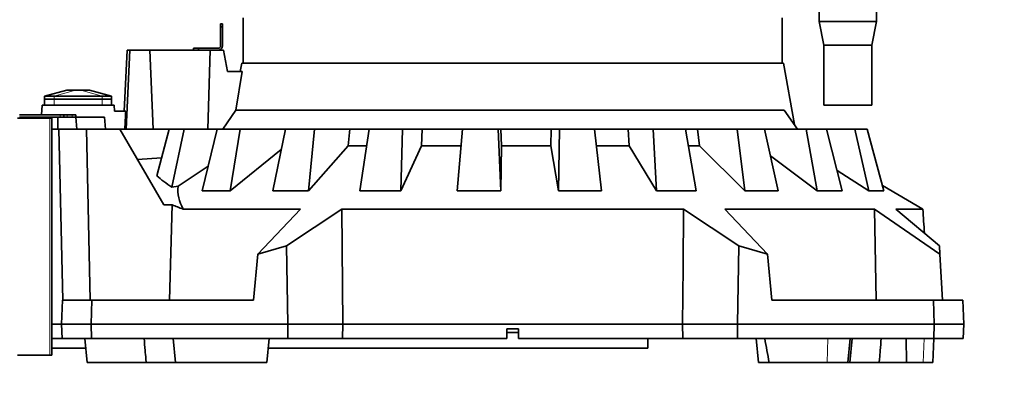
# Model space of a CAD drawing. Header units: millimetres. Extents: x 0 to 14900, y 0 to 10500.
# Tile 5 of 56: x 3017 to 3840, y 4523 to 4831. Entities that reach past the tile are written whole.
import ezdxf

# ---------------------------------------------------------------- set-up
doc = ezdxf.new("R2010")
doc.units = ezdxf.units.MM
doc.header["$LTSCALE"] = 25
doc.styles.add('SLDTEXTSTYLE0', font='TXT', dxfattribs={"width": 0.605})
doc.dimstyles.new('SLDDIMSTYLE0', dxfattribs={"dimtxt": 87.5, "dimasz": 87.5, "dimexe": 0, "dimexo": 0.0625, "dimgap": 21.875, "dimtad": 1, "dimdec": 0, "dimrnd": 1e-09, "dimzin": 12, "dimdsep": 46, "dimtxsty": 'SLDTEXTSTYLE0', "dimsah": 1, "dimcen": 0.09, "dimadec": 0, "dimazin": 3, "dimtfac": 1, "dimtofl": 0, "dimtmove": 0, "dimatfit": 3, "dimfxl": 1, "dimfrac": 2, "dimtolj": 1, "dimtzin": 12, "dimarcsym": 0})

# ---------------------------------------------------------------- blocks, each defined once
blk = doc.blocks.new('_D')
at = {"color": 7, "linetype": 'Continuous', "lineweight": 0}
for p, q in [((4339.86, 5274.27), (4339.86, 3924.27)), ((3428.89, 4045.47), (3428.89, 3924.27)), ((4339.86, 3961.77), (3428.89, 3961.77))]:
    blk.add_line(p, q, dxfattribs=at)
at = {"color": 7, "linetype": 'Continuous', "lineweight": 18}
for points in [[(3428.89, 3961.77), (3516.39, 3949.27), (3516.39, 3974.27)], [(4339.86, 3961.77), (4252.36, 3974.27), (4252.36, 3949.27)]]:
    blk.add_solid(points, dxfattribs=at)
at = {"color": 7, "linetype": 'Continuous', "lineweight": 18, "insert": (3784.11, 4074.56), "char_height": 87.5, "attachment_point": 1, "style": 'SLDTEXTSTYLE0'}
blk.add_mtext('911', dxfattribs=at)
blk = doc.blocks.new('_D_1')
at = {"color": 7, "linetype": 'Continuous', "lineweight": 0}
for p, q in [((2278.88, 5274.27), (2278.88, 3956.77)), ((3428.89, 4503.26), (3428.89, 3956.77)), ((2278.88, 3994.27), (3428.89, 3994.27))]:
    blk.add_line(p, q, dxfattribs=at)
at = {"color": 7, "linetype": 'Continuous', "lineweight": 18}
for points in [[(2278.88, 3994.27), (2366.38, 3981.77), (2366.38, 4006.77)], [(3428.89, 3994.27), (3341.39, 4006.77), (3341.39, 3981.77)]]:
    blk.add_solid(points, dxfattribs=at)
at = {"color": 7, "linetype": 'Continuous', "lineweight": 18, "insert": (2720.2, 4107.06), "char_height": 87.5, "attachment_point": 1, "style": 'SLDTEXTSTYLE0'}
blk.add_mtext('1150', dxfattribs=at)
blk = doc.blocks.new('_D_2')
at = {"color": 7, "linetype": 'Continuous', "lineweight": 0}
for p, q in [((1569.42, 5749.71), (1569.42, 3706.77)), ((3428.89, 4045.47), (3428.89, 3706.77)), ((1569.42, 3744.27), (3428.89, 3744.27))]:
    blk.add_line(p, q, dxfattribs=at)
at = {"color": 7, "linetype": 'Continuous', "lineweight": 18}
for points in [[(1569.42, 3744.27), (1656.92, 3731.77), (1656.92, 3756.77)], [(3428.89, 3744.27), (3341.39, 3756.77), (3341.39, 3731.77)]]:
    blk.add_solid(points, dxfattribs=at)
at = {"color": 7, "linetype": 'Continuous', "lineweight": 18, "insert": (2365.47, 3857.06), "char_height": 87.5, "attachment_point": 1, "style": 'SLDTEXTSTYLE0'}
blk.add_mtext('1859', dxfattribs=at)
blk = doc.blocks.new('_D_3')
at = {"color": 7, "linetype": 'Continuous', "lineweight": 0}
for p, q in [((6029.48, 5372.32), (6029.48, 3670.18)), ((3428.89, 4045.47), (3428.89, 3670.18)), ((6029.48, 3707.68), (3428.89, 3707.68))]:
    blk.add_line(p, q, dxfattribs=at)
at = {"color": 7, "linetype": 'Continuous', "lineweight": 18}
for points in [[(3428.89, 3707.68), (3516.39, 3695.18), (3516.39, 3720.18)], [(6029.48, 3707.68), (5941.98, 3720.18), (5941.98, 3695.18)]]:
    blk.add_solid(points, dxfattribs=at)
at = {"color": 7, "linetype": 'Continuous', "lineweight": 18, "insert": (4595.5, 3820.48), "char_height": 87.5, "attachment_point": 1, "style": 'SLDTEXTSTYLE0'}
blk.add_mtext('2601', dxfattribs=at)
blk = doc.blocks.new('_D_4')
at = {"color": 7, "linetype": 'Continuous', "lineweight": 0}
for p, q in [((3798.89, 7609.14), (6438.13, 7609.14)), ((6400.63, 7609.14), (6400.63, 4544.27)), ((3927.69, 4544.27), (6438.13, 4544.27))]:
    blk.add_line(p, q, dxfattribs=at)
at = {"color": 7, "linetype": 'Continuous', "lineweight": 18}
for points in [[(6400.63, 7609.14), (6388.13, 7521.64), (6413.13, 7521.64)], [(6400.63, 4544.27), (6413.13, 4631.77), (6388.13, 4631.77)]]:
    blk.add_solid(points, dxfattribs=at)
at = {"color": 7, "linetype": 'Continuous', "lineweight": 18, "insert": (6287.84, 5943.02), "char_height": 87.5, "attachment_point": 1, "rotation": 90, "style": 'SLDTEXTSTYLE0'}
blk.add_mtext('3065', dxfattribs=at)

msp = doc.modelspace()

# ---------------------------------------------------------------- linework, layer by layer
at = {"color": 7, "linetype": 'Continuous', "lineweight": 35}
for p, q in [((3684.8889757, 4894.2675931), (3684.8889757, 4829.2675931)), ((3732.8889757, 4829.2675931), (3732.8889757, 4894.2675931)), ((3203.8889757, 4832.2675931), (3203.8889757, 4794.2675931)), ((3653.8889757, 4794.2675931), (3653.8889757, 4832.2675931)), ((3684.8889757, 4829.2675931), (3688.8889757, 4809.2675931)), ((3732.8889757, 4829.2675931), (3684.8889757, 4829.2675931)), ((3728.8889757, 4809.2675931), (3732.8889757, 4829.2675931)), ((3184.8889757, 4827.2675931), (3186.3889757, 4827.2675931)), ((3184.8889757, 4824.7675931), (3184.8889757, 4827.2675931)), ((3186.3889757, 4824.7675931), (3184.8889757, 4824.7675931)), ((3184.8889757, 4808.7675931), (3184.8889757, 4824.7675931)), ((3186.3889757, 4827.2675931), (3186.3889757, 4824.7675931)), ((3186.3889757, 4808.7675931), (3186.3889757, 4824.7675931)), ((3106.8889757, 4805.2675931), (3104.216179, 4754.2675931)), ((3105.8899238, 4739.2675931), (3108.9620941, 4805.2675931)), ((3106.8889757, 4805.2675931), (3108.9620941, 4805.2675931)), ((3108.9620941, 4805.2675931), (3125.8564409, 4805.2675931)), ((3128.5151589, 4739.2675931), (3125.8564409, 4805.2675931)), ((3125.8564409, 4805.2675931), (3176.114831, 4805.2675931)), ((3162.3889757, 4805.2675931), (3162.3889757, 4806.7675931)), ((3162.3889757, 4806.7675931), (3166.3889757, 4806.7675931)), ((3166.3889757, 4806.7675931), (3166.3889757, 4805.2675931)), ((3166.3889757, 4806.7675931), (3182.8889757, 4806.7675931)), ((3174.2676092, 4739.2675931), (3176.114831, 4805.2675931)), ((3176.114831, 4805.2675931), (3187.3998415, 4805.2675931)), ((3190.6644299, 4787.2675931), (3187.3998415, 4805.2675931)), ((3688.8889757, 4809.2675931), (3688.8889757, 4759.2675931)), ((3728.8889757, 4809.2675931), (3688.8889757, 4809.2675931)), ((3728.8889757, 4759.2675931), (3728.8889757, 4809.2675931)), ((3203.0418752, 4787.2675931), (3190.6644299, 4787.2675931)), ((3203.0418752, 4787.2675931), (3197.6073249, 4755.0245172)), ((3202.5869597, 4794.2675931), (3201.3526708, 4787.2675931)), ((3202.5869597, 4794.2675931), (3655.1909918, 4794.2675931)), ((3664.2202011, 4743.0604024), (3655.1909918, 4794.2675931)), ((3056.3889757, 4771.7675931), (3037.8889757, 4766.7675931)), ((3056.3889774, 4771.7675931), (3056.641612, 4771.7675931)), ((3056.641612, 4771.7675931), (3063.7126798, 4771.7675931)), ((3063.7126798, 4771.7675931), (3068.0652717, 4771.7675931)), ((3068.0652717, 4771.7675931), (3075.1363395, 4771.7675931)), ((3075.1363395, 4771.7675931), (3075.3889757, 4771.7675931)), ((3093.8889757, 4766.7675931), (3075.3889757, 4771.7675931)), ((3037.8789757, 4759.2675931), (3037.8789757, 4764.2675931)), ((3037.8789757, 4764.2675931), (3045.8789757, 4764.2675931)), ((3037.8889757, 4766.7675931), (3045.8889757, 4766.7675931)), ((3037.8889757, 4766.7675931), (3037.8889757, 4764.2675931)), ((3045.8789757, 4764.2675931), (3085.8989757, 4764.2675931)), ((3045.8889757, 4766.7675931), (3085.8889757, 4766.7675931)), ((3085.8889757, 4766.7675931), (3093.8889757, 4766.7675931)), ((3085.8989757, 4764.2675931), (3093.8989757, 4764.2675931)), ((3093.8889757, 4766.7675931), (3093.8889757, 4764.2675931)), ((3093.8989757, 4764.2675931), (3093.8989757, 4759.2675931)), ((3035.3295612, 4751.2675931), (3035.8889757, 4759.2675931)), ((3095.8889757, 4759.2675931), (3035.8889757, 4759.2675931)), ((3096.2386098, 4754.2675931), (3095.8889757, 4759.2675931)), ((3105.6377968, 4754.2675931), (3096.2386098, 4754.2675931)), ((3186.7572452, 4739.2675931), (3197.6073249, 4755.0245172)), ((3197.6073249, 4755.0245172), (3655.819073, 4755.0245172)), ((3655.819073, 4755.0245172), (3666.8834886, 4739.2675931)), ((3728.8889757, 4759.2675931), (3688.8889757, 4759.2675931)), ((3042.1302961, 4748.2675931), (3015.2984427, 4748.2675931)), ((3016.8889757, 4751.2675931), (3050.9600435, 4751.2675931)), ((3016.8889757, 4749.2675931), (3050.9600435, 4749.2675931)), ((3040.8876554, 4749.2675931), (3040.8876554, 4748.2675931)), ((3042.1302961, 4748.2675931), (3043.8876554, 4748.2675931)), ((3043.8662123, 4749.2675931), (3043.8662123, 4748.2675931)), ((3043.8876554, 4749.2675931), (3043.8876554, 4748.2675931)), ((3043.8876554, 4748.2675931), (3043.8876554, 4550.2675931)), ((3048.8889757, 4749.2675931), (3048.8889757, 4739.2675931)), ((3050.9600435, 4751.2675931), (3053.8889757, 4751.2675931)), ((3053.8889757, 4749.2675931), (3050.9600435, 4749.2675931)), ((3053.8889757, 4751.2675931), (3053.8889757, 4749.2675931)), ((3053.8889757, 4751.2675931), (3056.8179079, 4751.2675931)), ((3056.8179079, 4749.2675931), (3053.8889757, 4749.2675931)), ((3056.8179079, 4751.2675931), (3060.9600435, 4751.2675931)), ((3056.8179079, 4749.2675931), (3060.9600435, 4749.2675931)), ((3060.9600435, 4751.2675931), (3063.8889757, 4751.2675931)), ((3063.8889757, 4749.2675931), (3060.9600435, 4749.2675931)), ((3063.8889757, 4751.2675931), (3063.8889757, 4749.2675931)), ((3064.7638624, 4739.2675931), (3063.8889757, 4749.2675931)), ((3087.8889757, 4749.2675931), (3063.8889757, 4749.2675931)), ((3088.7638624, 4739.2675931), (3087.8889757, 4749.2675931)), ((3043.8889757, 4739.2675931), (3043.8889757, 4576.2675931)), ((3043.8889757, 4739.2675931), (3049.8889757, 4739.2675931)), ((3049.8889757, 4739.2675931), (3052.9932216, 4596.2675931)), ((3072.8766246, 4739.2675931), (3049.8889757, 4739.2675931)), ((3075.9808705, 4596.2675931), (3072.8766246, 4739.2675931)), ((3100.8048102, 4739.2675931), (3072.8766246, 4739.2675931)), ((3137.3636302, 4675.9458594), (3100.8048102, 4739.2675931)), ((3100.8048102, 4739.2675931), (3141.9714195, 4739.2675931)), ((3141.9714195, 4739.2675931), (3131.5225373, 4700.2336593)), ((3154.5428081, 4739.2675931), (3141.9714195, 4739.2675931)), ((3144.2228264, 4690.7137603), (3154.5428081, 4739.2675931)), ((3154.5428081, 4739.2675931), (3182.1283549, 4739.2675931)), ((3182.1283549, 4739.2675931), (3169.4934661, 4687.662074)), ((3201.2489978, 4739.2675931), (3182.1283549, 4739.2675931)), ((3192.9391688, 4687.662074), (3201.2489978, 4739.2675931)), ((3201.2489978, 4739.2675931), (3239.1016189, 4739.2675931)), ((3239.1016189, 4739.2675931), (3228.5045585, 4687.662074)), ((3263.4684758, 4739.2675931), (3239.1016189, 4739.2675931)), ((3258.3831607, 4687.662074), (3263.4684758, 4739.2675931)), ((3263.4684758, 4739.2675931), (3292.8172742, 4739.2675931)), ((3291.4326797, 4725.2277726), (3292.8172742, 4739.2675931)), ((3292.8172742, 4739.2675931), (3309.0054913, 4739.2675931)), ((3309.0085776, 4739.2675931), (3301.1715177, 4687.662074)), ((3336.9610875, 4739.2675931), (3309.0085776, 4739.2675931)), ((3335.4468421, 4687.662074), (3336.9610875, 4739.2675931)), ((3336.9610875, 4739.2675931), (3353.2708741, 4739.2675931)), ((3352.8583069, 4725.2277726), (3353.2708741, 4739.2675931)), ((3353.2708741, 4739.2675931), (3387.0681773, 4739.2675931)), ((3387.0851873, 4739.2675931), (3382.5422107, 4687.662074)), ((3416.7184328, 4739.2675931), (3387.0851873, 4739.2675931)), ((3418.8784505, 4687.662074), (3416.7184328, 4739.2675931)), ((3416.7184328, 4739.2675931), (3418.8777227, 4739.2675931)), ((3419.4652985, 4725.2277726), (3418.8777227, 4739.2675931)), ((3418.8777227, 4739.2675931), (3461.0697129, 4739.2675931)), ((3460.814423, 4725.2277726), (3461.0697129, 4739.2675931)), ((3461.0697129, 4739.2675931), (3468.0106562, 4739.2675931)), ((3468.0106562, 4739.2675931), (3467.0713592, 4687.662074)), ((3497.3051806, 4739.2675931), (3468.0106562, 4739.2675931)), ((3502.9922597, 4687.662074), (3497.3051806, 4739.2675931)), ((3497.3051806, 4739.2675931), (3525.4443732, 4739.2675931)), ((3526.1874286, 4725.2277726), (3525.4443732, 4739.2675931)), ((3525.4443732, 4739.2675931), (3546.2700471, 4739.2675931)), ((3546.2700471, 4739.2675931), (3548.9984413, 4687.662074)), ((3573.229477, 4739.2675931), (3546.2700471, 4739.2675931)), ((3582.0560525, 4687.662074), (3573.229477, 4739.2675931)), ((3573.3247655, 4739.2675931), (3583.2389427, 4739.2675931)), ((3584.9297054, 4725.2277726), (3583.2389427, 4739.2675931)), ((3583.2389427, 4739.2675931), (3616.530112, 4739.2675931)), ((3616.530112, 4739.2675931), (3622.7402618, 4687.662074)), ((3639.3172068, 4739.2675931), (3616.530112, 4739.2675931)), ((3650.6817622, 4687.662074), (3639.3172068, 4739.2675931)), ((3639.3172068, 4739.2675931), (3674.0027436, 4739.2675931)), ((3674.0027436, 4739.2675931), (3683.2714375, 4687.662074)), ((3691.0646005, 4739.2675931), (3674.0027436, 4739.2675931)), ((3704.19266, 4687.662074), (3691.0646005, 4739.2675931)), ((3691.0646005, 4739.2675931), (3714.771277, 4739.2675931)), ((3714.771277, 4739.2675931), (3726.4668688, 4687.662074)), ((3724.9451585, 4739.2675931), (3714.771277, 4739.2675931)), ((3738.9420667, 4687.662074), (3724.9451585, 4739.2675931)), ((3235.5898636, 4722.1660621), (3192.9391688, 4687.662074)), ((3291.4326797, 4725.2277726), (3258.3831607, 4687.662074)), ((3306.8143652, 4725.2277726), (3291.4326797, 4725.2277726)), ((3352.8583069, 4725.2277726), (3335.4468421, 4687.662074)), ((3385.8205186, 4725.2277726), (3352.8583069, 4725.2277726)), ((3419.4652985, 4725.2277726), (3418.8784505, 4687.662074)), ((3460.814423, 4725.2277726), (3419.4652985, 4725.2277726)), ((3467.0713592, 4687.662074), (3460.814423, 4725.2277726)), ((3526.1874286, 4725.2277726), (3498.8998416, 4725.2277726)), ((3548.9984413, 4687.662074), (3526.1874286, 4725.2277726)), ((3584.9297054, 4725.2277726), (3575.7271105, 4725.2277726)), ((3622.7402618, 4687.662074), (3584.9297054, 4725.2277726)), ((3135.4953362, 4715.0748613), (3115.5320327, 4713.7592954)), ((3683.2714375, 4687.662074), (3644.2565799, 4716.8383027)), ((3174.5164599, 4708.1778226), (3149.3678897, 4691.5033735)), ((3726.4668688, 4687.662074), (3699.9076906, 4704.5060006)), ((3149.3678897, 4691.5033735), (3144.2228264, 4690.7137603)), ((3737.7220752, 4692.1600884), (3771.514303, 4672.3579221)), ((3169.4934661, 4687.662074), (3192.9391688, 4687.662074)), ((3228.5045585, 4687.662074), (3258.3831607, 4687.662074)), ((3301.1715177, 4687.662074), (3335.4468421, 4687.662074)), ((3382.5422107, 4687.662074), (3418.8784505, 4687.662074)), ((3467.0713592, 4687.662074), (3502.9922597, 4687.662074)), ((3548.9984413, 4687.662074), (3582.0560525, 4687.662074)), ((3622.7402618, 4687.662074), (3650.6817622, 4687.662074)), ((3683.2714375, 4687.662074), (3704.19266, 4687.662074)), ((3726.4668688, 4687.662074), (3738.9420667, 4687.662074)), ((3137.3636302, 4675.9458594), (3144.4122992, 4675.9458594)), ((3142.2772144, 4596.2675931), (3144.4122992, 4675.9458594)), ((3153.5831542, 4672.3579221), (3251.6021594, 4672.3579221)), ((3251.6021594, 4672.3579221), (3216.0912379, 4634.702334)), ((3240.0130705, 4641.6588217), (3286.2275205, 4672.3579221)), ((3286.8890277, 4576.2675931), (3286.2275205, 4672.3579221)), ((3286.2275205, 4672.3579221), (3571.550431, 4672.3579221)), ((3571.550431, 4672.3579221), (3617.764881, 4641.6588217)), ((3606.1757921, 4672.3579221), (3731.0547502, 4672.3579221)), ((3641.6867136, 4634.702334), (3606.1757921, 4672.3579221)), ((3731.0547502, 4672.3579221), (3785.8265407, 4634.702334)), ((3731.0547502, 4672.3579221), (3732.4272298, 4596.2675931)), ((3748.8615991, 4672.3579221), (3771.514303, 4672.3579221)), ((3785.4619667, 4641.6588217), (3748.8615991, 4672.3579221)), ((3216.0912379, 4634.702334), (3240.0130705, 4641.6588217)), ((3240.0130705, 4641.6588217), (3241.1535576, 4576.2675931)), ((3617.764881, 4641.6588217), (3616.6243938, 4576.2675931)), ((3617.764881, 4641.6588217), (3641.6867136, 4634.702334)), ((3785.8265407, 4634.702334), (3785.4619667, 4641.6588217)), ((3216.0912379, 4634.702334), (3212.5146698, 4596.2675931)), ((3641.6867136, 4634.702334), (3645.2632817, 4596.2675931)), ((3785.8265407, 4634.702334), (3787.8408201, 4596.2675931)), ((3051.8889757, 4576.2675931), (3052.9371313, 4596.2675931)), ((3052.9371313, 4596.2675931), (3077.323136, 4596.2675931)), ((3077.323136, 4596.2675931), (3076.8889757, 4576.2675931)), ((3077.323136, 4596.2675931), (3212.5146698, 4596.2675931)), ((3645.2632817, 4596.2675931), (3780.4548155, 4596.2675931)), ((3780.8889757, 4576.2675931), (3780.4548155, 4596.2675931)), ((3780.4548155, 4596.2675931), (3804.8408201, 4596.2675931)), ((3804.8408201, 4596.2675931), (3805.8889757, 4576.2675931)), ((3051.8889757, 4576.2675931), (3043.8889757, 4576.2675931)), ((3043.8889757, 4576.2675931), (3043.8889757, 4564.2675931)), ((3052.5178691, 4564.2675931), (3051.8889757, 4576.2675931)), ((3076.8889757, 4576.2675931), (3051.8889757, 4576.2675931)), ((3076.8889757, 4576.2675931), (3077.1494719, 4564.2675931)), ((3076.8889757, 4576.2675931), (3241.1535576, 4576.2675931)), ((3241.1535576, 4576.2675931), (3240.9442659, 4564.2675931)), ((3241.1535576, 4576.2675931), (3286.8890277, 4576.2675931)), ((3286.8051889, 4564.2675931), (3286.8890277, 4576.2675931)), ((3286.8890277, 4576.2675931), (3570.8889238, 4576.2675931)), ((3570.8889238, 4576.2675931), (3616.6243938, 4576.2675931)), ((3570.8889238, 4576.2675931), (3570.9727626, 4564.2675931)), ((3616.6243938, 4576.2675931), (3780.8889757, 4576.2675931)), ((3616.6243938, 4576.2675931), (3616.8336856, 4564.2675931)), ((3780.6284796, 4564.2675931), (3780.8889757, 4576.2675931)), ((3805.8889757, 4576.2675931), (3780.8889757, 4576.2675931)), ((3805.8889757, 4576.2675931), (3805.2600824, 4564.2675931)), ((3423.8889757, 4572.2675931), (3433.8889757, 4572.2675931)), ((3423.8889757, 4572.2675931), (3423.8889757, 4564.2675931)), ((3433.8889757, 4569.2675931), (3423.8889757, 4569.2675931)), ((3433.8889757, 4564.2675931), (3433.8889757, 4572.2675931)), ((3043.8889757, 4564.2675931), (3052.5178691, 4564.2675931)), ((3077.1494719, 4564.2675931), (3052.5178691, 4564.2675931)), ((3071.5476396, 4564.2675931), (3073.2974129, 4544.2675931)), ((3240.9442659, 4564.2675931), (3077.1494719, 4564.2675931)), ((3145.3844041, 4564.2675931), (3147.1341774, 4544.2675931)), ((3223.6346309, 4544.2675931), (3225.3844041, 4564.2675931)), ((3286.8051889, 4564.2675931), (3240.9442659, 4564.2675931)), ((3286.8051889, 4564.2675931), (3423.8889757, 4564.2675931)), ((3433.8889757, 4564.2675931), (3570.9727626, 4564.2675931)), ((3541.8889757, 4564.2675931), (3541.8889757, 4556.1675931)), ((3616.8336856, 4564.2675931), (3570.9727626, 4564.2675931)), ((3780.6284796, 4564.2675931), (3616.8336856, 4564.2675931)), ((3632.3935473, 4564.2675931), (3634.1433206, 4544.2675931)), ((3708.8383858, 4544.2675931), (3710.7460612, 4564.2675931)), ((3710.6437741, 4544.2675931), (3712.3935473, 4564.2675931)), ((3757.5918558, 4564.2675931), (3757.8429599, 4544.2675931)), ((3779.7891493, 4544.2675931), (3780.8373049, 4564.2675931)), ((3805.2600824, 4564.2675931), (3780.6284796, 4564.2675931)), ((3015.2984427, 4550.2675931), (3042.1302961, 4550.2675931)), ((3043.8876554, 4550.2675931), (3042.1302961, 4550.2675931)), ((3072.2562978, 4556.1675931), (3043.8876554, 4556.1675931)), ((3541.8889757, 4556.1675931), (3224.675746, 4556.1675931)), ((3122.7179816, 4544.2675931), (3073.2974129, 4544.2675931)), ((3122.4629058, 4547.1581312), (3122.7157951, 4544.2675931)), ((3147.1341774, 4544.2675931), (3122.7157951, 4544.2675931)), ((3223.6346309, 4544.2675931), (3147.1341774, 4544.2675931)), ((3643.17915, 4544.2675931), (3634.1433206, 4544.2675931)), ((3643.17915, 4544.2675931), (3691.614587, 4544.2675931)), ((3691.614587, 4544.2675931), (3708.8383858, 4544.2675931)), ((3710.6437741, 4544.2675931), (3708.8383858, 4544.2675931)), ((3735.0621563, 4544.2675931), (3710.6437741, 4544.2675931)), ((3757.8429599, 4544.2675931), (3735.0599699, 4544.2675931)), ((3735.0621563, 4544.2675931), (3735.3150456, 4547.1581312)), ((3757.8429599, 4544.2675931), (3771.7557852, 4544.2675931)), ((3771.7557852, 4544.2675931), (3779.7891493, 4544.2675931))]:
    msp.add_line(p, q, dxfattribs=at)
at = {"color": 8, "linetype": 'Continuous', "lineweight": 18}
for p, q in [((3037.8889757, 4766.7675931), (3056.641612, 4771.7675931)), ((3045.8889757, 4766.7675931), (3063.7126798, 4771.7675931)), ((3085.8889757, 4766.7675931), (3068.0652717, 4771.7675931)), ((3093.8889757, 4766.7675931), (3075.1363395, 4771.7675931)), ((3045.8789757, 4764.2675931), (3045.8789757, 4759.2675931)), ((3045.8889757, 4766.7675931), (3045.8889757, 4764.2675931)), ((3085.8889757, 4766.7675931), (3085.8889757, 4764.2675931)), ((3085.8989757, 4759.2675931), (3085.8989757, 4764.2675931)), ((3040.0089757, 4749.2675931), (3040.0089757, 4748.2675931)), ((3042.1302961, 4748.2675931), (3042.1302961, 4550.2675931)), ((3050.9600435, 4749.2675931), (3050.9600435, 4751.2675931)), ((3056.8179079, 4751.2675931), (3056.8179079, 4749.2675931)), ((3060.9600435, 4749.2675931), (3060.9600435, 4751.2675931)), ((3691.614587, 4544.2675931), (3692.2521056, 4564.2675931)), ((3771.7557852, 4544.2675931), (3772.5877709, 4564.2675931))]:
    msp.add_line(p, q, dxfattribs=at)
at = {"color": 7, "linetype": 'Continuous', "lineweight": 35, "flags": 128}
msp.add_lwpolyline([(3571.550431, 4672.3579221), (3571.221894, 4624.2251907), (3570.8889238, 4576.2675931)], dxfattribs=at)
at = {"color": 7, "linetype": 'Continuous', "lineweight": 18}
msp.add_arc((3748.8889757, 5324.2675931), 1470.0106292, 103.9946004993, 206.0053995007, dxfattribs=at)
at = {"color": 7, "linetype": 'Continuous', "lineweight": 35}
for radius in [2, 3.5]:
    msp.add_arc((3182.8889757, 4808.7675931), radius, 270, 0, dxfattribs=at)
for centre, major_axis, ratio, start_param, end_param in [((3428.8889757, -2194.7994061), (0, 9851.1278738), 0.0462945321, 0.7877973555, 0.7899432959), ((3428.8889757, 4727.5853752), (312.2046157, 0), 0.2875955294, 3.4511355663, 3.5647583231), ((3428.8889757, 4688.5970826), (279.6594807, 0), 0.3303721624, 3.1101312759, 3.3182747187), ((3428.8889757, 4732.9881797), (347.118527, 0), 0.2867777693, 3.7517854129, 3.7964782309), ((3501.7798771, 1035.5871755), (-122.2521251, 6182.8560454), 0.0682328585, 5.3358578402, 5.339873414)]:
    msp.add_ellipse(centre, major_axis=major_axis, ratio=ratio, start_param=start_param, end_param=end_param, dxfattribs=at)
for points, knots in [([(3122.4681128, 4547.1585867), (3122.2612483, 4549.5262931), (3121.763328, 4555.2253356), (3121.303404, 4560.9318748), (3121.0345586, 4564.2675931)], [0, 0, 0, 0, 0.4154568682, 1, 1, 1, 1]), ([(3639.4815834, 4564.2675931), (3640.0904002, 4560.9359071), (3641.308116, 4554.2720858), (3642.5554439, 4547.6025739), (3643.17915, 4544.2675931)], [0, 0, 0, 0, 0.4999662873, 1, 1, 1, 1]), ([(3735.3098387, 4547.1585867), (3735.5167031, 4549.5262931), (3736.0146235, 4555.2253356), (3736.4745475, 4560.9318748), (3736.7433929, 4564.2675931)], [0, 0, 0, 0, 0.4154568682, 1, 1, 1, 1])]:
    msp.add_open_spline(points, degree=3, knots=knots, dxfattribs=at)

# ---------------------------------------------------------------- dimensions: what is measured, and where the dimension line sits
at = {"color": 7, "linetype": 'Continuous', "lineweight": 18}
dim = msp.add_linear_dim(base=(6400.6298523, 4544.2675931), p1=(3748.8889757, 7609.1409698), p2=(3877.6889757, 4544.2675931), angle=90, dimstyle='SLDDIMSTYLE0', dxfattribs=at)
dim.commit()
dim.dimension.update_dxf_attribs({"geometry": '_D_4', "text_midpoint": (6400.6298523, 6076.7042815), "dimtype": 160})
for base, p1, picture, middle in [((3428.8889757, 3744.2675931), (1569.4193386, 5799.7131376), '_D_2', (2499.1541572, 3744.2675931)), ((3428.8889757, 3707.6821677), (6029.4813878, 5422.3178037), '_D_3', (4729.1851818, 3707.6821677)), ((3428.8889757, 3994.2675931), (2278.8783465, 5324.2675931), '_D_1', (2853.8836611, 3994.2675931)), ((3428.8889757, 3961.7675931), (4339.8568016, 5324.2675931), '_D', (3884.3728887, 3961.7675931))]:
    dim = msp.add_linear_dim(base=base, p1=p1, p2=(3428.8889757, 4095.4675931), dimstyle='SLDDIMSTYLE0', dxfattribs=at)
    dim.commit()
    dim.dimension.update_dxf_attribs({"geometry": picture, "text_midpoint": middle, "dimtype": 160})

doc.saveas('drawing.dxf')
